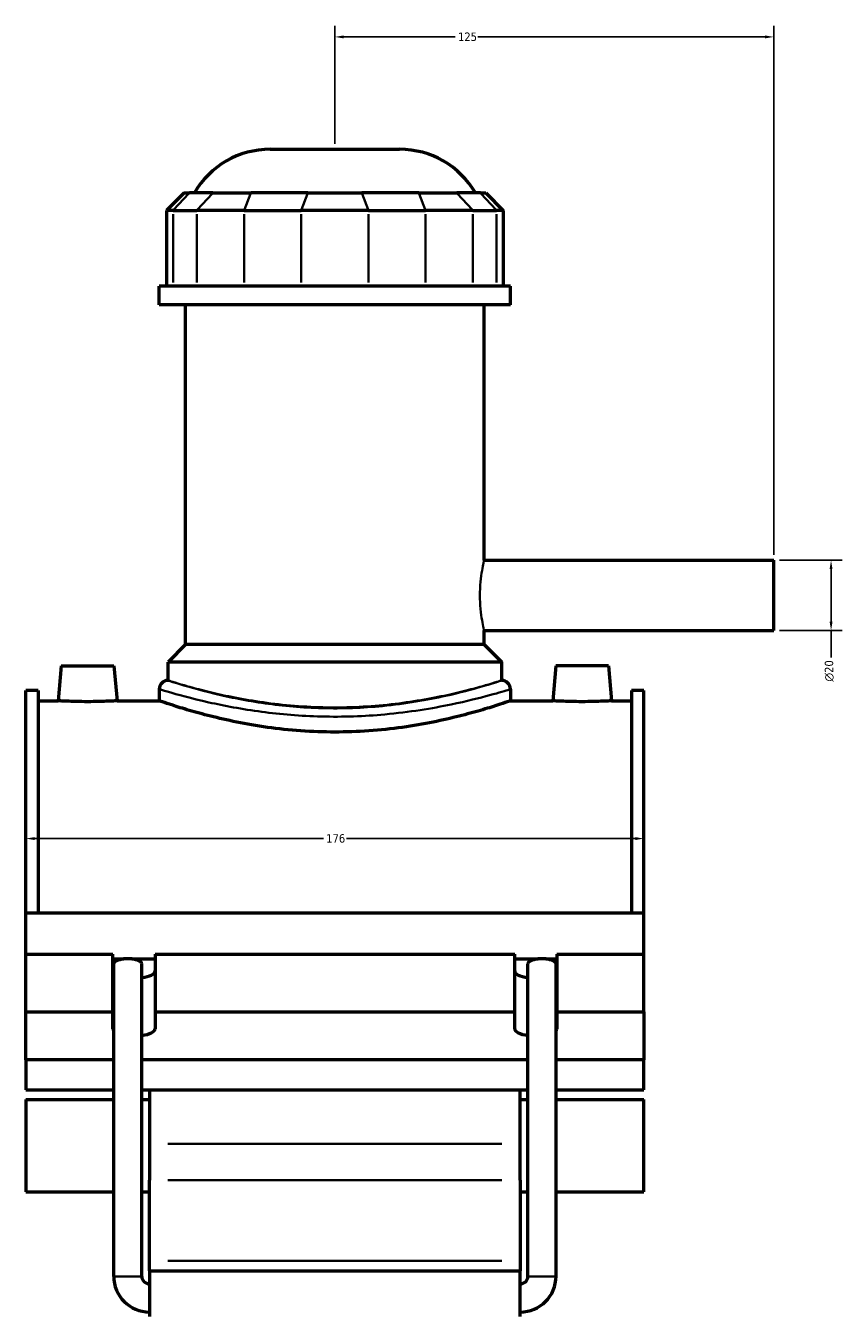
# Model space of a CAD drawing. Header units: millimetres. Extents: x -266 to 987, y -128 to 1202.
# Tile 2 of 7: x -266 to -34, y 311 to 678. Entities that reach past the tile are written whole.
import ezdxf

# ---------------------------------------------------------------- set-up
doc = ezdxf.new("R2010")
doc.units = ezdxf.units.MM
for name, color, linetype, lineweight in [('Dimension (ANSI)', 7, 'Continuous', 25), ('Visible (ANSI)', 7, 'Continuous', 50), ('Visible Narrow (ANSI)', 7, 'Continuous', 35)]:
    doc.layers.add(name, color=color, linetype=linetype, lineweight=lineweight)
doc.styles.add('Note Text (ANSI)', font='tahoma.ttf')
doc.dimstyles.new('Default - mm (ANSI)', dxfattribs={"dimtxt": 2.4, "dimasz": 2.5, "dimexe": 3.175, "dimexo": 1.6002, "dimgap": 0.8, "dimtad": 0, "dimtoh": 1, "dimdec": 0, "dimrnd": 1e-08, "dimzin": 4, "dimdsep": 46, "dimtxsty": 'Note Text (ANSI)', "dimcen": 0.09, "dimdle": 10, "dimclrd": 256, "dimclre": 256, "dimclrt": 5, "dimadec": 1, "dimazin": 1, "dimtfac": 1.27, "dimtofl": 0, "dimtmove": 0, "dimatfit": 3, "dimfxl": 1, "dimtolj": 1, "dimtzin": 4, "dimlwd": -1, "dimlwe": -1, "dimarcsym": 0})

# ---------------------------------------------------------------- blocks, each defined once
blk = doc.blocks.new('*D7')
at = {"layer": 'Defpoints', "color": 0, "transparency": 16777216}
for p in [(-266.45, 446.95), (-90.45, 446.95), (-90.45, 446.46)]:
    blk.add_point(p, dxfattribs=at)
at = {"layer": 'Dimension (ANSI)', "transparency": 16777216}
for p, q in [((-263.95, 446.46), (-181.71, 446.46)), ((-92.95, 446.46), (-175.18, 446.46))]:
    blk.add_line(p, q, dxfattribs=at)
for points in [[(-263.95, 446.88), (-263.95, 446.04), (-266.45, 446.46)], [(-92.95, 446.88), (-92.95, 446.04), (-90.45, 446.46)]]:
    blk.add_solid(points, dxfattribs=at)
at = {"layer": 'Dimension (ANSI)', "color": 5, "transparency": 16777216, "insert": (-180.91, 447.71), "char_height": 2.4, "attachment_point": 1, "style": 'Note Text (ANSI)'}
blk.add_mtext('\\A1;176', dxfattribs=at)
blk = doc.blocks.new('*D8')
at = {"layer": 'Defpoints', "color": 0, "transparency": 16777216}
for p in [(-178.45, 674.68), (-178.45, 642.68), (-53.45, 525.68)]:
    blk.add_point(p, dxfattribs=at)
at = {"layer": 'Dimension (ANSI)', "transparency": 16777216}
for p, q in [((-178.45, 644.28), (-178.45, 677.85)), ((-53.45, 527.28), (-53.45, 677.85)), ((-175.95, 674.68), (-144.18, 674.68)), ((-55.95, 674.68), (-137.71, 674.68))]:
    blk.add_line(p, q, dxfattribs=at)
for points in [[(-175.95, 675.09), (-175.95, 674.26), (-178.45, 674.68)], [(-55.95, 675.09), (-55.95, 674.26), (-53.45, 674.68)]]:
    blk.add_solid(points, dxfattribs=at)
at = {"layer": 'Dimension (ANSI)', "color": 5, "transparency": 16777216, "insert": (-143.38, 675.93), "char_height": 2.4, "attachment_point": 1, "style": 'Note Text (ANSI)'}
blk.add_mtext('\\A1;125', dxfattribs=at)
blk = doc.blocks.new('*D9')
at = {"layer": 'Defpoints', "color": 0, "transparency": 16777216}
for p in [(-53.45, 525.68), (-53.45, 505.68), (-37.18, 505.68)]:
    blk.add_point(p, dxfattribs=at)
at = {"layer": 'Dimension (ANSI)', "transparency": 16777216}
for p, q in [((-51.85, 525.68), (-34, 525.68)), ((-37.18, 523.18), (-37.18, 508.18)), ((-51.85, 505.68), (-34, 505.68)), ((-37.18, 505.68), (-37.18, 498.01))]:
    blk.add_line(p, q, dxfattribs=at)
for points in [[(-37.59, 523.18), (-36.76, 523.18), (-37.18, 525.68)], [(-37.59, 508.18), (-36.76, 508.18), (-37.18, 505.68)]]:
    blk.add_solid(points, dxfattribs=at)
at = {"layer": 'Dimension (ANSI)', "color": 5, "transparency": 16777216, "insert": (-38.98, 491.15), "char_height": 2.4, "attachment_point": 1, "rotation": 90, "style": 'Note Text (ANSI)'}
blk.add_mtext('\\A1;{\\fAIGDT|b0|i0;\\H2.4000;\\ln}\\fTahoma|b0|i0;\\H2.4000;20', dxfattribs=at)

msp = doc.modelspace()

# ---------------------------------------------------------------- linework, layer by layer
at = {"layer": 'Visible (ANSI)'}
for p, q in [((-196.86, 642.68), (-160.03, 642.68)), ((-221.39, 630.29), (-226.39, 625.29)), ((-221.39, 630.29), (-219.86, 630.29)), ((-213.15, 630.29), (-219.86, 630.29)), ((-213.15, 630.29), (-202.32, 630.29)), ((-186.1, 630.29), (-202.32, 630.29)), ((-186.1, 630.29), (-170.79, 630.29)), ((-154.57, 630.29), (-170.79, 630.29)), ((-154.57, 630.29), (-143.75, 630.29)), ((-137.03, 630.29), (-143.75, 630.29)), ((-137.03, 630.29), (-135.51, 630.29)), ((-135.51, 630.29), (-130.51, 625.29)), ((-224.48, 625.29), (-226.39, 625.29)), ((-226.39, 625.29), (-226.39, 603.74)), ((-224.48, 625.29), (-217.77, 625.29)), ((-204.24, 625.29), (-217.77, 625.29)), ((-204.24, 625.29), (-188.01, 625.29)), ((-168.88, 625.29), (-188.01, 625.29)), ((-168.88, 625.29), (-152.66, 625.29)), ((-139.13, 625.29), (-152.66, 625.29)), ((-139.13, 625.29), (-132.41, 625.29)), ((-130.51, 625.29), (-132.41, 625.29)), ((-130.51, 625.29), (-130.51, 603.74)), ((-128.45, 603.74), (-228.45, 603.74)), ((-228.45, 598.43), (-228.45, 603.74)), ((-128.45, 598.43), (-128.45, 603.74)), ((-128.45, 598.43), (-228.45, 598.43)), ((-220.95, 501.68), (-220.95, 598.43)), ((-135.95, 525.68), (-135.95, 598.43)), ((-135.95, 525.68), (-53.45, 525.68)), ((-53.45, 505.68), (-53.45, 525.68)), ((-135.95, 501.68), (-135.95, 505.68)), ((-135.95, 505.68), (-53.45, 505.68)), ((-220.95, 501.68), (-225.95, 496.68)), ((-135.95, 501.68), (-220.95, 501.68)), ((-135.95, 501.68), (-130.95, 496.68)), ((-256.35, 495.68), (-257.22, 485.68)), ((-256.35, 495.68), (-241.35, 495.68)), ((-241.35, 495.68), (-240.47, 485.68)), ((-130.95, 496.68), (-225.95, 496.68)), ((-225.95, 491.48), (-225.95, 496.68)), ((-130.95, 491.48), (-130.95, 496.68)), ((-115.55, 495.68), (-116.42, 485.68)), ((-100.55, 495.68), (-115.55, 495.68)), ((-100.55, 495.68), (-99.67, 485.68)), ((-266.45, 425.34), (-266.45, 488.58)), ((-262.93, 488.58), (-266.45, 488.58)), ((-262.93, 488.58), (-262.93, 425.34)), ((-228.45, 488.98), (-228.45, 485.68)), ((-128.45, 488.98), (-128.45, 485.68)), ((-93.97, 488.58), (-93.97, 425.34)), ((-90.45, 488.58), (-93.97, 488.58)), ((-90.45, 425.34), (-90.45, 488.58)), ((-262.93, 485.68), (-257.22, 485.68)), ((-240.47, 485.68), (-228.45, 485.68)), ((-128.45, 485.68), (-116.42, 485.68)), ((-99.67, 485.68), (-93.97, 485.68)), ((-266.45, 425.34), (-90.45, 425.34)), ((-266.45, 413.56), (-266.45, 425.34)), ((-90.45, 413.56), (-90.45, 425.34)), ((-266.45, 413.56), (-241.65, 413.56)), ((-266.45, 397.11), (-266.45, 413.56)), ((-241.65, 397.11), (-241.65, 413.56)), ((-241.65, 412.19), (-238.52, 412.19)), ((-236.29, 412.19), (-229.65, 412.19)), ((-229.65, 413.56), (-229.65, 397.11)), ((-229.65, 413.56), (-127.25, 413.56)), ((-127.25, 397.11), (-127.25, 413.56)), ((-127.25, 412.19), (-120.6, 412.19)), ((-118.37, 412.19), (-115.25, 412.19)), ((-115.25, 413.56), (-115.25, 397.11)), ((-115.25, 413.56), (-90.45, 413.56)), ((-90.45, 397.11), (-90.45, 413.56)), ((-241.41, 321.84), (-241.41, 410.79)), ((-233.41, 321.84), (-233.41, 410.79)), ((-123.49, 321.84), (-123.49, 410.79)), ((-115.49, 321.84), (-115.49, 410.79)), ((-266.45, 397.11), (-241.65, 397.11)), ((-266.45, 383.43), (-266.45, 397.11)), ((-241.65, 392.32), (-241.65, 397.11)), ((-229.65, 397.11), (-229.65, 392.32)), ((-229.65, 397.11), (-127.25, 397.11)), ((-127.25, 392.32), (-127.25, 397.11)), ((-115.25, 397.11), (-115.25, 392.32)), ((-115.25, 397.11), (-90.45, 397.11)), ((-90.45, 397.11), (-90.45, 383.43)), ((-241.41, 383.43), (-266.45, 383.43)), ((-266.45, 383.43), (-266.45, 374.89)), ((-123.49, 383.43), (-233.41, 383.43)), ((-90.45, 383.43), (-115.49, 383.43)), ((-90.45, 374.89), (-90.45, 383.43)), ((-266.45, 374.89), (-241.41, 374.89)), ((-233.41, 374.89), (-123.49, 374.89)), ((-231.25, 374.89), (-231.25, 359.58)), ((-125.65, 359.58), (-125.65, 374.89)), ((-115.49, 374.89), (-90.45, 374.89)), ((-266.45, 372.21), (-266.45, 345.86)), ((-266.45, 372.21), (-241.41, 372.21)), ((-233.41, 372.21), (-231.25, 372.21)), ((-125.65, 372.21), (-123.49, 372.21)), ((-115.49, 372.21), (-90.45, 372.21)), ((-90.45, 345.86), (-90.45, 372.21)), ((-231.25, 359.58), (-231.25, 349.19)), ((-125.65, 349.19), (-125.65, 359.58)), ((-231.25, 326.26), (-231.25, 349.19)), ((-125.65, 349.19), (-125.65, 326.26)), ((-266.45, 345.86), (-241.41, 345.86)), ((-233.41, 345.86), (-231.25, 345.86)), ((-125.65, 345.86), (-123.49, 345.86)), ((-115.49, 345.86), (-90.45, 345.86)), ((-231.25, 323.43), (-231.25, 326.26)), ((-231.25, 323.43), (-231.25, 310.43)), ((-231.25, 323.43), (-125.65, 323.43)), ((-125.65, 326.26), (-125.65, 323.43)), ((-125.65, 310.43), (-125.65, 323.43))]:
    msp.add_line(p, q, dxfattribs=at)
for centre, radius, start, end in [((-196.86, 617.68), 25, 90, 149.7085), ((-160.03, 617.68), 25, 30.2915, 90), ((-225.95, 488.98), 2.5, 90, 180), ((-130.95, 488.98), 2.5, 0, 90), ((-231.25, 321.84), 10.16, 180, 270), ((-231.25, 321.84), 2.16, 180, 270), ((-125.65, 321.84), 10.16, 270, 0), ((-125.65, 321.84), 2.16, 270, 0)]:
    msp.add_arc(centre, radius, start, end, dxfattribs=at)
for centre, major_axis, ratio, start_param, end_param in [((-237.41, 410.79), (4, 0), 0.36397, 1.853028, 3.141593), ((-237.41, 410.79), (4, 0), 0.36397, 1.288564, 1.853028), ((-237.41, 410.79), (4, 0), 0.36397, 0, 1.288564), ((-119.49, 410.79), (4, 0), 0.36397, 1.853028, 3.141593), ((-119.49, 410.79), (4, 0), 0.36397, 1.288564, 1.853028), ((-119.49, 410.79), (4, 0), 0.36397, 0, 1.288564), ((-235.65, 408.77), (-6, 0), 0.34202, 0, 0.283794), ((-235.65, 408.77), (6, 0), 0.34202, 5.094989, 6.283185), ((-121.25, 408.77), (-6, 0), 0.34202, 0, 1.188197), ((-121.25, 408.77), (6, 0), 0.34202, 5.999391, 6.283185), ((-235.65, 392.32), (-6, 0), 0.34202, 0, 0.283794), ((-235.65, 392.32), (6, 0), 0.34202, 5.094989, 6.283185), ((-121.25, 392.32), (-6, 0), 0.34202, 0, 1.188197), ((-121.25, 392.32), (6, 0), 0.34202, 5.999391, 6.283185)]:
    msp.add_ellipse(centre, major_axis=major_axis, ratio=ratio, start_param=start_param, end_param=end_param, dxfattribs=at)
for points, knots in [([(-240.47, 485.68), (-240.47, 485.68), (-240.68, 485.66), (-241.53, 485.62), (-242.18, 485.59), (-243.66, 485.53), (-244.61, 485.49), (-246.67, 485.45), (-247.79, 485.43), (-249.9, 485.43), (-251.02, 485.45), (-253.09, 485.49), (-254.03, 485.53), (-255.52, 485.59), (-256.16, 485.62), (-257.01, 485.66), (-257.22, 485.68), (-257.22, 485.68)], [1.263791, 1.263791, 1.263791, 1.263791, 1.579647, 1.579647, 1.895503, 1.895503, 2.211542, 2.211542, 2.527582, 2.527582, 2.843621, 2.843621, 3.15966, 3.15966, 3.475517, 3.475517, 3.791373, 3.791373, 3.791373, 3.791373]), ([(-128.45, 485.68), (-128.45, 485.68), (-128.75, 485.57), (-130.03, 485.14), (-131, 484.81), (-133.56, 483.99), (-135.15, 483.49), (-138.81, 482.43), (-140.89, 481.86), (-145.3, 480.75), (-147.79, 480.17), (-153.22, 479.08), (-156.17, 478.56), (-162.32, 477.7), (-165.53, 477.36), (-172.01, 476.9), (-175.28, 476.78), (-181.62, 476.78), (-184.88, 476.9), (-191.36, 477.36), (-194.58, 477.7), (-200.73, 478.56), (-203.67, 479.08), (-209.1, 480.17), (-211.6, 480.75), (-216.01, 481.86), (-218.08, 482.43), (-221.74, 483.49), (-223.33, 483.99), (-225.89, 484.81), (-226.86, 485.14), (-228.14, 485.57), (-228.45, 485.68), (-228.45, 485.68)], [7.601722, 7.601722, 7.601722, 7.601722, 8.551683, 8.551683, 9.501643, 9.501643, 10.451604, 10.451604, 11.401565, 11.401565, 12.352035, 12.352035, 13.302504, 13.302504, 14.252974, 14.252974, 15.203444, 15.203444, 16.153913, 16.153913, 17.104383, 17.104383, 18.054853, 18.054853, 19.005322, 19.005322, 19.955283, 19.955283, 20.905244, 20.905244, 21.855205, 21.855205, 22.805165, 22.805165, 22.805165, 22.805165]), ([(-99.67, 485.68), (-99.67, 485.68), (-99.88, 485.66), (-100.73, 485.62), (-101.38, 485.59), (-102.86, 485.53), (-103.81, 485.49), (-105.87, 485.45), (-106.99, 485.43), (-108.05, 485.43), (-109.1, 485.43), (-110.22, 485.45), (-112.29, 485.49), (-113.23, 485.53), (-114.72, 485.59), (-115.36, 485.62), (-116.21, 485.66), (-116.42, 485.68), (-116.42, 485.68)], [3.791373, 3.791373, 3.791373, 3.791373, 4.107229, 4.107229, 4.423085, 4.423085, 4.739124, 4.739124, 5.055164, 5.055164, 5.055164, 5.371203, 5.371203, 5.687242, 5.687242, 6.003098, 6.003098, 6.318954, 6.318954, 6.318954, 6.318954])]:
    msp.add_open_spline(points, degree=3, knots=knots, dxfattribs=at)
at = {"layer": 'Visible Narrow (ANSI)'}
for p, q in [((-220.1, 630.04), (-224.25, 625.54)), ((-217.53, 625.54), (-213.38, 630.04)), ((-202.42, 630.04), (-204.14, 625.54)), ((-186.2, 630.04), (-187.92, 625.54)), ((-170.7, 630.04), (-168.98, 625.54)), ((-154.48, 630.04), (-152.75, 625.54)), ((-143.52, 630.04), (-139.36, 625.54)), ((-136.8, 630.04), (-132.64, 625.54)), ((-224.48, 604.81), (-224.48, 624.21)), ((-217.77, 624.21), (-217.77, 604.81)), ((-204.24, 604.81), (-204.24, 624.21)), ((-188.01, 624.21), (-188.01, 604.81)), ((-168.88, 604.81), (-168.88, 624.21)), ((-152.66, 624.21), (-152.66, 604.81)), ((-139.13, 604.81), (-139.13, 624.21)), ((-132.41, 624.21), (-132.41, 604.81)), ((-130.93, 359.58), (-225.97, 359.58)), ((-225.97, 349.19), (-130.93, 349.19)), ((-225.97, 326.26), (-130.93, 326.26)), ((-233.46, 321.84), (-241.36, 321.84)), ((-123.44, 321.84), (-115.54, 321.84))]:
    msp.add_line(p, q, dxfattribs=at)
for points, knots in [([(-135.95, 505.68), (-135.95, 505.68), (-136.01, 505.93), (-136.23, 506.95), (-136.39, 507.72), (-136.69, 509.49), (-136.85, 510.61), (-137.08, 513.08), (-137.14, 514.42), (-137.14, 516.94), (-137.08, 518.28), (-136.85, 520.74), (-136.69, 521.86), (-136.39, 523.63), (-136.23, 524.4), (-136.01, 525.42), (-135.95, 525.68), (-135.95, 525.68)], [1.512872, 1.512872, 1.512872, 1.512872, 1.89107, 1.89107, 2.269267, 2.269267, 2.647506, 2.647506, 3.025745, 3.025745, 3.403984, 3.403984, 3.782222, 3.782222, 4.16042, 4.16042, 4.538617, 4.538617, 4.538617, 4.538617]), ([(-228.45, 488.98), (-228.44, 488.97), (-227.56, 488.7), (-223.45, 487.51), (-219.46, 486.39), (-210, 484.27), (-204.89, 483.29), (-193.95, 481.85), (-188.17, 481.36), (-176.21, 481.06), (-170.04, 481.28), (-157.22, 482.45), (-150.73, 483.52), (-140.9, 485.56), (-137.19, 486.51), (-131.58, 488.03), (-129.69, 488.6), (-128.6, 488.93), (-128.45, 488.98), (-128.45, 488.98)], [-37.981475, -37.981475, -37.981475, -37.981475, -36.419803, -36.419803, -34.251077, -34.251077, -32.454245, -32.454245, -30.754527, -30.754527, -28.997455, -28.997455, -26.882543, -26.882543, -25.164498, -25.164498, -23.430568, -23.430568, -22.788883, -22.788883, -22.788883, -22.788883]), ([(-130.95, 491.48), (-130.95, 491.48), (-131.09, 491.43), (-132.13, 491.09), (-133.92, 490.51), (-139.26, 488.96), (-142.78, 488.01), (-152.11, 485.93), (-158.28, 484.84), (-170.46, 483.65), (-176.32, 483.43), (-187.68, 483.73), (-193.17, 484.23), (-203.57, 485.7), (-208.42, 486.69), (-217.41, 488.85), (-221.2, 489.98), (-225.1, 491.2), (-225.94, 491.47), (-225.95, 491.48)], [22.788883, 22.788883, 22.788883, 22.788883, 23.430568, 23.430568, 25.164498, 25.164498, 26.882543, 26.882543, 28.997455, 28.997455, 30.754527, 30.754527, 32.454245, 32.454245, 34.251077, 34.251077, 36.419803, 36.419803, 37.981475, 37.981475, 37.981475, 37.981475]), ([(-130.95, 491.48), (-130.95, 491.48), (-131.24, 491.39), (-132.45, 491.01), (-133.37, 490.73), (-135.8, 490.01), (-137.31, 489.59), (-140.79, 488.66), (-142.76, 488.17), (-146.96, 487.21), (-149.33, 486.71), (-154.49, 485.77), (-157.29, 485.33), (-163.14, 484.59), (-166.19, 484.29), (-172.34, 483.9), (-175.44, 483.8), (-181.45, 483.8), (-184.55, 483.9), (-190.71, 484.29), (-193.76, 484.59), (-199.6, 485.33), (-202.4, 485.77), (-207.57, 486.71), (-209.94, 487.21), (-214.13, 488.17), (-216.1, 488.66), (-219.58, 489.59), (-221.09, 490.01), (-223.52, 490.73), (-224.45, 491.01), (-225.66, 491.39), (-225.95, 491.48), (-225.95, 491.48)], [7.210381, 7.210381, 7.210381, 7.210381, 8.111514, 8.111514, 9.012647, 9.012647, 9.91378, 9.91378, 10.814913, 10.814913, 11.716376, 11.716376, 12.617838, 12.617838, 13.5193, 13.5193, 14.420763, 14.420763, 15.322225, 15.322225, 16.223687, 16.223687, 17.12515, 17.12515, 18.026612, 18.026612, 18.927745, 18.927745, 19.828878, 19.828878, 20.730011, 20.730011, 21.631144, 21.631144, 21.631144, 21.631144])]:
    msp.add_open_spline(points, degree=3, knots=knots, dxfattribs=at)

# ---------------------------------------------------------------- dimensions: what is measured, and where the dimension line sits
at = {"layer": 'Dimension (ANSI)'}
for base, p1, p2, override, picture, middle in [((-178.45, 674.68), (-53.45, 525.68), (-178.45, 642.68), {"dimgap": 0.8, "dimtoh": 0, "dimdec": 0, "dimtol": 0, "dimlim": 0, "dimtp": 0, "dimtm": 0, "dimtdec": 2, "dimatfit": 1}, '*D8', (-140.95, 674.68)), ((-90.45, 446.46), (-266.45, 446.95), (-90.45, 446.95), {"dimgap": 0.8, "dimtoh": 0, "dimdec": 0, "dimse1": 1, "dimse2": 1, "dimtol": 0, "dimlim": 0, "dimtp": 0, "dimtm": 0, "dimtdec": 2, "dimatfit": 1}, '*D7', (-178.45, 446.46))]:
    dim = msp.add_linear_dim(base=base, p1=p1, p2=p2, angle=180, dimstyle='Default - mm (ANSI)', override=override, dxfattribs=at)
    dim.commit()
    dim.dimension.update_dxf_attribs({"geometry": picture, "text_midpoint": middle, "dimtype": 160})
dim = msp.add_linear_dim(base=(-37.18, 505.68), p1=(-53.45, 525.68), p2=(-53.45, 505.68), angle=90, text='{\\fAIGDT|b0|i0;\\H2.4000;\\ln}\\fTahoma|b0|i0;\\H2.4000;<>', dimstyle='Default - mm (ANSI)', override={"dimgap": 0.8, "dimtoh": 0, "dimdec": 0, "dimtol": 0, "dimlim": 0, "dimtp": 0, "dimtm": 0, "dimtdec": 2, "dimatfit": 2}, dxfattribs=at)
dim.commit()
dim.dimension.update_dxf_attribs({"geometry": '*D9', "text_midpoint": (-37.18, 494.18), "dimtype": 160})

doc.saveas('drawing.dxf')
